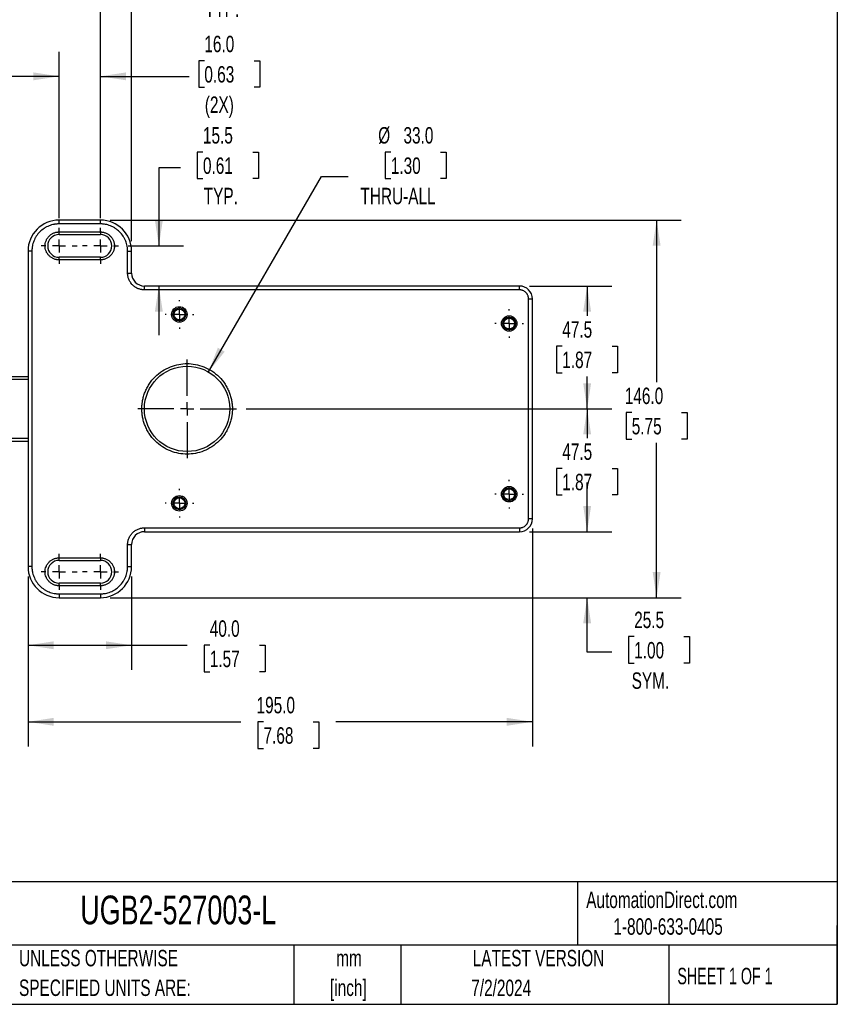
# Model space of a CAD drawing. Header units: millimetres. Extents: x 32 to 1365, y 32 to 1048.
# Tile 3 of 10: x 838 to 1365, y 32 to 666. Entities that reach past the tile are written whole.
import ezdxf

# ---------------------------------------------------------------- set-up
doc = ezdxf.new("R2010")
doc.units = ezdxf.units.MM
doc.header["$LTSCALE"] = 5
doc.linetypes.add('CENTERX2', pattern=[20.32, 12.7, -2.54, 2.54, -2.54])
doc.layers.add('CENTER', color=40, linetype='CENTERX2')
doc.layers.add('DIMENSIONS', color=140, linetype='Continuous', lineweight=25)
doc.layers.add('TEXT', color=140, linetype='Continuous', lineweight=25)
doc.styles.add('SLDTEXTSTYLE0', font='TXT', dxfattribs={"width": 0.7})
doc.styles.add('SLDTEXTSTYLE1', font='TXT', dxfattribs={"width": 0.65})
doc.dimstyles.new('SLDDIMSTYLE0', dxfattribs={"dimtxt": 10.790039, "dimasz": 16.51, "dimexe": 0, "dimexo": 0.0625, "dimgap": 2.69751, "dimtad": 0, "dimtih": 1, "dimtoh": 1, "dimlfac": 0.6, "dimrnd": 1e-09, "dimzin": 4, "dimdsep": 46, "dimtxsty": 'SLDTEXTSTYLE0', "dimsah": 1, "dimcen": 0.09, "dimadec": 0, "dimazin": 1, "dimtfac": 1, "dimtofl": 0, "dimtmove": 0, "dimatfit": 3, "dimfxl": 0, "dimfrac": 2, "dimtolj": 1, "dimtzin": 12, "dimarcsym": 0})
doc.dimstyles.new('SLDDIMSTYLE1', dxfattribs={"dimtxt": 10.790039, "dimasz": 16.51, "dimexe": 0, "dimexo": 0.0625, "dimgap": 2.69751, "dimtad": 0, "dimtih": 1, "dimtoh": 1, "dimlfac": 0.6, "dimrnd": 1e-09, "dimzin": 12, "dimdsep": 46, "dimtxsty": 'SLDTEXTSTYLE0', "dimsah": 1, "dimcen": 0.09, "dimadec": 0, "dimazin": 3, "dimtfac": 1, "dimtofl": 0, "dimtmove": 0, "dimatfit": 3, "dimfxl": 0, "dimfrac": 2, "dimtolj": 1, "dimtzin": 12, "dimarcsym": 0})
doc.dimstyles.new('SLDDIMSTYLE2', dxfattribs={"dimtxt": 10.790039, "dimasz": 16.51, "dimexe": 0, "dimexo": 0.0625, "dimgap": 2.69751, "dimtad": 0, "dimtih": 1, "dimtoh": 1, "dimlfac": 0.6, "dimrnd": 1e-09, "dimzin": 12, "dimdsep": 46, "dimtxsty": 'SLDTEXTSTYLE0', "dimsah": 1, "dimcen": 0.09, "dimadec": 0, "dimazin": 3, "dimtfac": 1, "dimtmove": 0, "dimatfit": 0, "dimfxl": 0, "dimfrac": 2, "dimtolj": 1, "dimtzin": 12, "dimarcsym": 0})
doc.dimstyles.new('SLDDIMSTYLE3', dxfattribs={"dimtxt": 10.790039, "dimasz": 16.51, "dimexe": 0, "dimexo": 0.0625, "dimgap": 2.69751, "dimtad": 0, "dimtih": 1, "dimtoh": 1, "dimlfac": 0.6, "dimrnd": 1e-09, "dimzin": 4, "dimdsep": 46, "dimtxsty": 'SLDTEXTSTYLE0', "dimsah": 1, "dimcen": 0, "dimadec": 0, "dimazin": 1, "dimtfac": 1, "dimtofl": 0, "dimtmove": 0, "dimatfit": 3, "dimfxl": 0, "dimfrac": 2, "dimtolj": 1, "dimtzin": 12, "dimarcsym": 0})
doc.dimstyles.new('SLDDIMSTYLE4', dxfattribs={"dimtxt": 10.790039, "dimasz": 16.51, "dimexe": 0, "dimexo": 0.0625, "dimgap": 2.69751, "dimtad": 0, "dimtih": 1, "dimtoh": 1, "dimlfac": 0.6, "dimrnd": 1e-09, "dimzin": 4, "dimdsep": 46, "dimtxsty": 'SLDTEXTSTYLE0', "dimsah": 1, "dimcen": 0.09, "dimadec": 0, "dimazin": 1, "dimtfac": 1, "dimtmove": 0, "dimatfit": 0, "dimfxl": 0, "dimfrac": 2, "dimtolj": 1, "dimtzin": 12, "dimarcsym": 0})

# ---------------------------------------------------------------- blocks, each defined once
blk = doc.blocks.new('_D_1')
at = {"layer": 'DIMENSIONS'}
for p, q in [((1166.86, 494.61), (1219.95, 494.61)), ((1204.08, 494.61), (1204.08, 475.41)), ((1188.04, 455.85), (1184.42, 455.85)), ((1184.42, 455.85), (1184.42, 438.7)), ((1220.11, 455.85), (1223.73, 455.85)), ((1223.73, 455.85), (1223.73, 438.7)), ((1184.42, 438.7), (1188.04, 438.7)), ((1223.73, 438.7), (1220.11, 438.7)), ((1204.08, 415.45), (1204.08, 436.28)), ((984.42, 415.45), (1219.95, 415.45))]:
    blk.add_line(p, q, dxfattribs=at)
for points in [[(1204.08, 494.61), (1201.54, 478.1), (1206.62, 478.1)], [(1204.08, 415.45), (1206.62, 431.96), (1201.54, 431.96)]]:
    blk.add_solid(points, dxfattribs=at)
at = {"layer": 'DIMENSIONS', "char_height": 10.583, "attachment_point": 1, "style": 'SLDTEXTSTYLE0'}
for s, insert in [('47.5', (1188.04, 471.91)), ('1.87', (1188.04, 452.34))]:
    blk.add_mtext(s, dxfattribs=dict(at, insert=insert))
blk = doc.blocks.new('_D_2')
at = {"layer": 'DIMENSIONS'}
for p, q in [((984.42, 415.45), (1219.95, 415.45)), ((1204.08, 415.45), (1204.08, 396.66)), ((1188.04, 377.1), (1184.42, 377.1)), ((1184.42, 377.1), (1184.42, 359.95)), ((1220.11, 377.1), (1223.73, 377.1)), ((1223.73, 377.1), (1223.73, 359.95)), ((1184.42, 359.95), (1188.04, 359.95)), ((1204.08, 336.28), (1204.08, 357.53)), ((1223.73, 359.95), (1220.11, 359.95)), ((1166.86, 336.28), (1219.95, 336.28))]:
    blk.add_line(p, q, dxfattribs=at)
for points in [[(1204.08, 415.45), (1201.54, 398.94), (1206.62, 398.94)], [(1204.08, 336.28), (1206.62, 352.79), (1201.54, 352.79)]]:
    blk.add_solid(points, dxfattribs=at)
at = {"layer": 'DIMENSIONS', "char_height": 10.583, "attachment_point": 1, "style": 'SLDTEXTSTYLE0'}
for s, insert in [('47.5', (1188.04, 393.16)), ('1.87', (1188.04, 373.59))]:
    blk.add_mtext(s, dxfattribs=dict(at, insert=insert))
blk = doc.blocks.new('_D_3')
at = {"layer": 'DIMENSIONS'}
for p, q in [((1204.08, 336.28), (1204.08, 368.03)), ((1166.86, 336.28), (1219.95, 336.28)), ((896.86, 293.78), (1219.95, 293.78)), ((1204.08, 258.61), (1204.08, 293.78)), ((1234.39, 268.7), (1230.77, 268.7)), ((1230.77, 268.7), (1230.77, 251.55)), ((1266.46, 268.7), (1270.08, 268.7)), ((1270.08, 268.7), (1270.08, 251.55)), ((1219.9, 258.61), (1204.08, 258.61)), ((1230.77, 251.55), (1234.39, 251.55)), ((1270.08, 251.55), (1266.46, 251.55))]:
    blk.add_line(p, q, dxfattribs=at)
for points in [[(1204.08, 336.28), (1206.62, 352.79), (1201.54, 352.79)], [(1204.08, 293.78), (1201.54, 277.27), (1206.62, 277.27)]]:
    blk.add_solid(points, dxfattribs=at)
at = {"layer": 'DIMENSIONS', "char_height": 10.583, "attachment_point": 1, "style": 'SLDTEXTSTYLE0'}
for s, insert in [('25.5', (1234.39, 284.76)), ('1.00', (1234.39, 265.19)), ('SYM.', (1232.75, 245.63))]:
    blk.add_mtext(s, dxfattribs=dict(at, insert=insert))
blk = doc.blocks.new('_D_5')
at = {"layer": 'DIMENSIONS'}
for p, q in [((896.86, 537.11), (1264.72, 537.11)), ((1248.84, 537.11), (1248.84, 432.65)), ((1232.81, 413.08), (1229.19, 413.08)), ((1229.19, 413.08), (1229.19, 395.93)), ((1264.87, 413.08), (1268.5, 413.08)), ((1268.5, 413.08), (1268.5, 395.93)), ((1229.19, 395.93), (1232.81, 395.93)), ((1248.84, 293.78), (1248.84, 393.52)), ((1268.5, 395.93), (1264.87, 395.93)), ((896.86, 293.78), (1264.72, 293.78))]:
    blk.add_line(p, q, dxfattribs=at)
for points in [[(1248.84, 537.11), (1246.3, 520.6), (1251.38, 520.6)], [(1248.84, 293.78), (1251.38, 310.29), (1246.3, 310.29)]]:
    blk.add_solid(points, dxfattribs=at)
at = {"layer": 'DIMENSIONS', "char_height": 10.583, "attachment_point": 1, "style": 'SLDTEXTSTYLE0'}
for s, insert in [('146.0', (1228.32, 429.14)), ('5.75', (1232.81, 409.58))]:
    blk.add_mtext(s, dxfattribs=dict(at, insert=insert))
blk = doc.blocks.new('_D_6')
at = {"layer": 'DIMENSIONS'}
for p, q in [((1077.59, 580.95), (1073.97, 580.95)), ((1073.97, 580.95), (1073.97, 563.8)), ((1109.66, 580.95), (1113.28, 580.95)), ((1113.28, 580.95), (1113.28, 563.8)), ((960.09, 439.26), (1032.85, 565.28)), ((1032.85, 565.28), (1050.07, 565.28)), ((1073.97, 563.8), (1077.59, 563.8)), ((1113.28, 563.8), (1109.66, 563.8))]:
    blk.add_line(p, q, dxfattribs=at)
blk.add_solid([(960.09, 439.26), (970.54, 452.29), (966.15, 454.83)], dxfattribs=at)
at = {"layer": 'DIMENSIONS', "char_height": 10.583, "attachment_point": 1, "style": 'SLDTEXTSTYLE0'}
for s, insert in [('%%c', (1069.45, 597.01)), ('33.0', (1085.74, 597.01)), ('1.30', (1077.59, 577.44)), ('THRU-ALL', (1058.01, 557.88))]:
    blk.add_mtext(s, dxfattribs=dict(at, insert=insert))
blk = doc.blocks.new('_D_7')
at = {"layer": 'DIMENSIONS'}
for p, q in [((890.51, 538.36), (890.51, 707.45)), ((910.51, 523.46), (910.51, 707.45)), ((957.44, 701.67), (953.81, 701.67)), ((953.81, 701.67), (953.81, 684.52)), ((989.5, 701.67), (993.12, 701.67)), ((993.12, 701.67), (993.12, 684.52)), ((890.51, 691.57), (858.76, 691.57)), ((910.51, 691.57), (947.77, 691.57)), ((953.81, 684.52), (957.44, 684.52)), ((993.12, 684.52), (989.5, 684.52))]:
    blk.add_line(p, q, dxfattribs=at)
for points in [[(890.51, 691.57), (874, 694.11), (874, 689.03)], [(910.51, 691.57), (927.02, 689.03), (927.02, 694.11)]]:
    blk.add_solid(points, dxfattribs=at)
at = {"layer": 'DIMENSIONS', "char_height": 10.583, "attachment_point": 1, "style": 'SLDTEXTSTYLE0'}
for s, insert in [('12.0', (957.44, 717.73)), ('0.47', (957.44, 698.16)), ('TYP.', (957.95, 678.6))]:
    blk.add_mtext(s, dxfattribs=dict(at, insert=insert))
blk = doc.blocks.new('_D_10')
at = {"layer": 'DIMENSIONS'}
for p, q in [((956.54, 580.95), (952.92, 580.95)), ((952.92, 580.95), (952.92, 563.8)), ((988.61, 580.95), (992.23, 580.95)), ((992.23, 580.95), (992.23, 563.8)), ((942.05, 570.86), (928.13, 570.86)), ((928.13, 570.86), (928.13, 520.45)), ((952.92, 563.8), (956.54, 563.8)), ((992.23, 563.8), (988.61, 563.8)), ((908.42, 520.45), (944.01, 520.45)), ((928.13, 494.61), (928.13, 462.86))]:
    blk.add_line(p, q, dxfattribs=at)
for points in [[(928.13, 520.45), (930.67, 536.96), (925.59, 536.96)], [(928.13, 494.61), (925.59, 478.1), (930.67, 478.1)]]:
    blk.add_solid(points, dxfattribs=at)
at = {"layer": 'DIMENSIONS', "char_height": 10.583, "attachment_point": 1, "style": 'SLDTEXTSTYLE0'}
for s, insert in [('15.5', (956.54, 597.01)), ('0.61', (956.54, 577.44)), ('TYP.', (957.06, 557.88))]:
    blk.add_mtext(s, dxfattribs=dict(at, insert=insert))
blk = doc.blocks.new('_D_12')
at = {"layer": 'DIMENSIONS'}
for p, q in [((863.84, 538.36), (863.84, 645.6)), ((890.51, 538.36), (890.51, 645.6)), ((957.44, 639.82), (953.81, 639.82)), ((953.81, 639.82), (953.81, 622.67)), ((989.5, 639.82), (993.12, 639.82)), ((993.12, 639.82), (993.12, 622.67)), ((863.84, 629.72), (832.09, 629.72)), ((890.51, 629.72), (947.77, 629.72)), ((953.81, 622.67), (957.44, 622.67)), ((993.12, 622.67), (989.5, 622.67))]:
    blk.add_line(p, q, dxfattribs=at)
for points in [[(863.84, 629.72), (847.33, 632.26), (847.33, 627.18)], [(890.51, 629.72), (907.02, 627.18), (907.02, 632.26)]]:
    blk.add_solid(points, dxfattribs=at)
at = {"layer": 'DIMENSIONS', "char_height": 10.583, "attachment_point": 1, "style": 'SLDTEXTSTYLE0'}
for s, insert in [('16.0', (957.44, 655.88)), ('0.63', (957.44, 636.31)), ('(2X)', (957.74, 616.75))]:
    blk.add_mtext(s, dxfattribs=dict(at, insert=insert))
blk = doc.blocks.new('_D_13')
at = {"layer": 'DIMENSIONS'}
for p, q in [((843.84, 307.43), (843.84, 247.23)), ((910.51, 307.43), (910.51, 247.23)), ((843.84, 263.11), (910.51, 263.11)), ((910.51, 263.11), (946.31, 263.11)), ((960.93, 263.11), (957.31, 263.11)), ((957.31, 263.11), (957.31, 245.96)), ((992.99, 263.11), (996.62, 263.11)), ((996.62, 263.11), (996.62, 245.96)), ((957.31, 245.96), (960.93, 245.96)), ((996.62, 245.96), (992.99, 245.96))]:
    blk.add_line(p, q, dxfattribs=at)
for points in [[(843.84, 263.11), (860.35, 260.57), (860.35, 265.65)], [(910.51, 263.11), (894, 265.65), (894, 260.57)]]:
    blk.add_solid(points, dxfattribs=at)
at = {"layer": 'DIMENSIONS', "char_height": 10.583, "attachment_point": 1, "style": 'SLDTEXTSTYLE0'}
for s, insert in [('40.0', (960.93, 279.17)), ('1.57', (960.93, 259.6))]:
    blk.add_mtext(s, dxfattribs=dict(at, insert=insert))
blk = doc.blocks.new('_D_15')
at = {"layer": 'DIMENSIONS'}
for p, q in [((1168.84, 338.26), (1168.84, 197.9)), ((843.84, 307.43), (843.84, 197.9)), ((843.84, 213.78), (980.94, 213.78)), ((995.57, 213.78), (991.94, 213.78)), ((991.94, 213.78), (991.94, 196.63)), ((1027.63, 213.78), (1031.25, 213.78)), ((1031.25, 213.78), (1031.25, 196.63)), ((1168.84, 213.78), (1042.25, 213.78)), ((991.94, 196.63), (995.57, 196.63)), ((1031.25, 196.63), (1027.63, 196.63))]:
    blk.add_line(p, q, dxfattribs=at)
for points in [[(843.84, 213.78), (860.35, 211.24), (860.35, 216.32)], [(1168.84, 213.78), (1152.33, 216.32), (1152.33, 211.24)]]:
    blk.add_solid(points, dxfattribs=at)
at = {"layer": 'DIMENSIONS', "char_height": 10.583, "attachment_point": 1, "style": 'SLDTEXTSTYLE0'}
for s, insert in [('195.0', (991.08, 229.84)), ('7.68', (995.57, 210.27))]:
    blk.add_mtext(s, dxfattribs=dict(at, insert=insert))
blk = doc.blocks.new('SW_CENTERMARKSYMBOL_0')
at = {"layer": 'CENTER', "color": 0}
for p, q in [((0, 8.47), (0, 31.73)), ((0, 0), (-4.23, 0)), ((0, 0), (0, 4.23)), ((0, 0), (0, -4.23)), ((0, 0), (4.23, 0)), ((8.47, 0), (31.73, 0)), ((-8.47, 0), (-31.73, 0)), ((0, -8.47), (0, -31.73))]:
    blk.add_line(p, q, dxfattribs=at)
blk = doc.blocks.new('SW_CENTERMARKSYMBOL_1')
at = {"layer": 'CENTER', "color": 0}
for p, q in [((0, 8.47), (0, 11.57)), ((0, 0), (-4.23, 0)), ((0, 0), (0, 4.23)), ((0, 0), (0, -4.23)), ((0, 0), (4.23, 0)), ((8.47, 0), (11.57, 0)), ((-8.47, 0), (-11.57, 0)), ((0, -8.47), (0, -11.57))]:
    blk.add_line(p, q, dxfattribs=at)
blk = doc.blocks.new('SW_CENTERMARKSYMBOL_2')
at = {"layer": 'CENTER', "color": 0}
for p, q in [((0, 8.47), (0, 11.57)), ((0, 0), (-4.23, 0)), ((0, 0), (0, 4.23)), ((0, 0), (0, -4.23)), ((0, 0), (4.23, 0)), ((8.47, 0), (11.57, 0)), ((-8.47, 0), (-11.57, 0)), ((0, -8.47), (0, -11.57))]:
    blk.add_line(p, q, dxfattribs=at)
blk = doc.blocks.new('SW_CENTERMARKSYMBOL_7')
at = {"layer": 'CENTER', "color": 0}
for p, q in [((0, 8.47), (0, 11.57)), ((0, 0), (-4.23, 0)), ((0, 0), (0, 4.23)), ((0, 0), (0, -4.23)), ((0, 0), (4.23, 0)), ((8.47, 0), (11.57, 0)), ((-8.47, 0), (-11.57, 0)), ((0, -8.47), (0, -11.57))]:
    blk.add_line(p, q, dxfattribs=at)
blk = doc.blocks.new('SW_CENTERMARKSYMBOL_8')
at = {"layer": 'CENTER', "color": 0}
for p, q in [((0, 8.47), (0, 11.57)), ((0, 0), (-4.23, 0)), ((0, 0), (0, 4.23)), ((0, 0), (0, -4.23)), ((0, 0), (4.23, 0)), ((8.47, 0), (11.57, 0)), ((-8.47, 0), (-11.57, 0)), ((0, -8.47), (0, -11.57))]:
    blk.add_line(p, q, dxfattribs=at)
blk = doc.blocks.new('SW_CENTERMARKSYMBOL_9')
at = {"layer": 'CENTER', "color": 0}
for p, q in [((0, 8.47), (0, 9.23)), ((-8.47, 0), (-9.23, 0)), ((0, 0), (-4.23, 0)), ((0, 0), (0, 4.23)), ((0, 0), (0, -4.23)), ((0, 0), (4.23, 0)), ((8.47, 0), (9.23, 0)), ((0, -8.47), (0, -9.23))]:
    blk.add_line(p, q, dxfattribs=at)
blk = doc.blocks.new('SW_CENTERMARKSYMBOL_10')
at = {"layer": 'CENTER', "color": 0}
for p, q in [((0, 8.47), (0, 9.23)), ((-8.47, 0), (-9.23, 0)), ((0, 0), (-4.23, 0)), ((0, 0), (0, 4.23)), ((0, 0), (0, -4.23)), ((0, 0), (4.23, 0)), ((8.47, 0), (9.23, 0)), ((0, -8.47), (0, -9.23))]:
    blk.add_line(p, q, dxfattribs=at)
blk = doc.blocks.new('SW_CENTERMARKSYMBOL_11')
at = {"layer": 'CENTER', "color": 0}
for p, q in [((0, 8.47), (0, 9.23)), ((0, 0), (-4.23, 0)), ((0, 0), (0, 4.23)), ((0, 0), (0, -4.23)), ((0, 0), (4.23, 0)), ((8.47, 0), (9.23, 0)), ((-8.47, 0), (-9.23, 0)), ((0, -8.47), (0, -9.23))]:
    blk.add_line(p, q, dxfattribs=at)
blk = doc.blocks.new('SW_CENTERMARKSYMBOL_12')
at = {"layer": 'CENTER', "color": 0}
for p, q in [((0, 8.47), (0, 9.23)), ((0, 0), (-4.23, 0)), ((0, 0), (0, 4.23)), ((0, 0), (0, -4.23)), ((0, 0), (4.23, 0)), ((8.47, 0), (9.23, 0)), ((-8.47, 0), (-9.23, 0)), ((0, -8.47), (0, -9.23))]:
    blk.add_line(p, q, dxfattribs=at)

msp = doc.modelspace()

# ---------------------------------------------------------------- linework, layer by layer
for p, q in [((863.84, 534.613), (863.84, 537.113)), ((890.506, 537.113), (863.84, 537.113)), ((890.506, 534.613), (863.84, 534.613)), ((890.506, 534.613), (890.506, 537.113)), ((863.84, 529.446), (890.506, 529.446)), ((863.84, 527.78), (863.84, 529.446)), ((863.84, 527.78), (890.506, 527.78)), ((890.506, 529.446), (890.506, 527.78)), ((843.84, 517.113), (843.84, 313.78)), ((846.34, 517.113), (843.84, 517.113)), ((846.34, 517.113), (846.34, 313.78)), ((908.006, 502.946), (908.006, 517.113)), ((908.006, 517.113), (910.506, 517.113)), ((910.506, 502.946), (910.506, 517.113)), ((863.84, 511.446), (863.84, 513.113)), ((890.506, 513.113), (863.84, 513.113)), ((890.506, 511.446), (863.84, 511.446)), ((890.506, 511.446), (890.506, 513.113)), ((908.006, 502.946), (910.506, 502.946)), ((918.84, 492.113), (918.84, 494.613)), ((1160.506, 494.613), (918.84, 494.613)), ((1160.506, 492.113), (918.84, 492.113)), ((1160.506, 492.113), (1160.506, 494.613)), ((1166.34, 344.613), (1166.34, 486.28)), ((1166.34, 486.28), (1168.84, 486.28)), ((1168.84, 344.613), (1168.84, 486.28)), ((829.885, 436.28), (843.84, 436.28)), ((829.885, 434.613), (843.84, 434.613)), ((843.84, 396.28), (829.885, 396.28)), ((829.885, 394.613), (843.84, 394.613)), ((1168.84, 344.613), (1166.34, 344.613)), ((918.84, 338.78), (1160.506, 338.78)), ((918.84, 338.78), (918.84, 336.28)), ((918.84, 336.28), (1160.506, 336.28)), ((1160.506, 338.78), (1160.506, 336.28)), ((908.006, 313.78), (908.006, 327.946)), ((908.006, 327.946), (910.506, 327.946)), ((910.506, 313.78), (910.506, 327.946)), ((863.84, 319.446), (890.506, 319.446)), ((863.84, 317.78), (863.84, 319.446)), ((863.84, 317.78), (890.506, 317.78)), ((890.506, 319.446), (890.506, 317.78)), ((846.34, 313.78), (843.84, 313.78)), ((908.006, 313.78), (910.506, 313.78)), ((863.84, 301.446), (863.84, 303.113)), ((890.506, 303.113), (863.84, 303.113)), ((890.506, 301.446), (863.84, 301.446)), ((890.506, 301.446), (890.506, 303.113)), ((863.84, 296.28), (890.506, 296.28)), ((863.84, 296.28), (863.84, 293.78)), ((863.84, 293.78), (890.506, 293.78)), ((890.506, 296.28), (890.506, 293.78))]:
    msp.add_line(p, q)
for centre, radius in [((941.34, 476.28), 5), ((941.34, 476.28), 4.167), ((941.34, 476.28), 3.5), ((1153.84, 470.446), 5), ((1153.84, 470.446), 4.167), ((1153.84, 470.446), 3.5), ((946.34, 415.446), 27.5), ((1153.84, 360.446), 5), ((1153.84, 360.446), 4.167), ((1153.84, 360.446), 3.5), ((941.34, 354.613), 5), ((941.34, 354.613), 4.167), ((941.34, 354.613), 3.5)]:
    msp.add_circle(centre, radius)
for centre, radius, start, end in [((863.84, 517.113), 20, 90, 180), ((890.506, 517.113), 20, 0, 90), ((863.84, 520.446), 7.333, 90, 270), ((890.506, 520.446), 7.333, 270, 90), ((918.84, 502.946), 8.333, 180, 270), ((1160.506, 486.28), 8.333, 0, 90), ((1160.506, 344.613), 8.333, 270, 0), ((918.84, 327.946), 8.333, 90, 180), ((863.84, 310.446), 7.333, 90, 270), ((890.506, 310.446), 7.333, 270, 90), ((863.84, 313.78), 20, 180, 270), ((890.506, 313.78), 20, 270, 0)]:
    msp.add_arc(centre, radius, start, end)
for points, knots in [([(863.84, 534.613), (863.662, 534.612), (863.306, 534.608), (862.773, 534.583), (862.241, 534.543), (861.711, 534.486), (861.182, 534.413), (860.273, 534.259), (858.996, 533.958), (857.366, 533.402), (855.776, 532.679), (853.718, 531.476), (851.377, 529.576), (849.477, 527.235), (848.275, 525.177), (847.551, 523.587), (846.995, 521.957), (846.653, 520.507), (846.46, 519.244), (846.358, 518.181), (846.346, 517.469), (846.34, 517.113)], [0, 0, 0, 0, 0.0194535, 0.0388726, 0.0582753, 0.0776798, 0.0971043, 0.1165667, 0.1783143, 0.2400936, 0.3044154, 0.3687691, 0.5000067, 0.6312443, 0.6955661, 0.7599198, 0.8216673, 0.8834467, 0.9223148, 0.9611176, 1, 1, 1, 1]), ([(908.006, 517.113), (908.005, 517.291), (908.002, 517.647), (907.977, 518.18), (907.936, 518.712), (907.879, 519.242), (907.806, 519.771), (907.652, 520.68), (907.352, 521.956), (906.796, 523.587), (906.072, 525.177), (904.87, 527.235), (902.969, 529.576), (900.628, 531.476), (898.571, 532.678), (896.981, 533.402), (895.35, 533.958), (893.9, 534.3), (892.637, 534.493), (891.574, 534.594), (890.863, 534.607), (890.506, 534.613)], [0, 0, 0, 0, 0.0194535, 0.0388726, 0.0582753, 0.0776798, 0.0971043, 0.1165667, 0.1783143, 0.2400936, 0.3044154, 0.3687691, 0.5000067, 0.6312443, 0.6955661, 0.7599198, 0.8216673, 0.8834467, 0.9223148, 0.9611176, 1, 1, 1, 1]), ([(863.84, 511.446), (863.73, 511.448), (863.51, 511.45), (863.182, 511.469), (862.854, 511.499), (862.527, 511.541), (862.023, 511.624), (861.349, 511.783), (860.511, 512.069), (859.693, 512.441), (858.634, 513.06), (857.43, 514.037), (856.261, 515.476), (855.426, 517.089), (854.944, 518.767), (854.789, 520.446), (854.944, 522.126), (855.426, 523.803), (856.261, 525.416), (857.43, 526.856), (858.634, 527.833), (859.692, 528.451), (860.51, 528.824), (861.349, 529.11), (862.094, 529.285), (862.744, 529.385), (863.291, 529.437), (863.657, 529.443), (863.84, 529.446)], [0, 0, 0, 0, 0.0116725, 0.0233241, 0.0349703, 0.0466268, 0.0583094, 0.0891899, 0.1201015, 0.1522697, 0.184469, 0.2501183, 0.3157675, 0.3800526, 0.4417717, 0.5000028, 0.5582339, 0.619953, 0.6842381, 0.7498873, 0.8155366, 0.8477048, 0.8799042, 0.9107847, 0.9416963, 0.961136, 0.9805464, 1, 1, 1, 1]), ([(890.506, 529.446), (890.616, 529.445), (890.836, 529.443), (891.165, 529.424), (891.492, 529.394), (891.819, 529.352), (892.323, 529.269), (892.997, 529.11), (893.836, 528.824), (894.653, 528.452), (895.712, 527.833), (896.916, 526.856), (897.893, 525.652), (898.511, 524.594), (898.884, 523.776), (899.17, 522.938), (899.345, 522.192), (899.445, 521.542), (899.497, 520.996), (899.503, 520.63), (899.506, 520.446)], [0, 0, 0, 0, 0.0233342, 0.0466266, 0.0699083, 0.0932106, 0.1165649, 0.1782975, 0.240092, 0.3043988, 0.3687677, 0.5000056, 0.6312435, 0.6955503, 0.7599192, 0.8216519, 0.8834464, 0.9223079, 0.9611107, 1, 1, 1, 1]), ([(899.506, 520.446), (899.505, 520.337), (899.503, 520.117), (899.484, 519.788), (899.454, 519.46), (899.412, 519.134), (899.329, 518.63), (899.17, 517.956), (898.884, 517.117), (898.512, 516.299), (897.893, 515.241), (896.916, 514.037), (895.712, 513.06), (894.654, 512.441), (893.836, 512.069), (892.998, 511.783), (892.252, 511.608), (891.602, 511.508), (891.056, 511.456), (890.69, 511.45), (890.506, 511.446)], [0, 0, 0, 0, 0.0233342, 0.0466266, 0.0699083, 0.0932106, 0.1165649, 0.1782975, 0.240092, 0.3043988, 0.3687677, 0.5000056, 0.6312435, 0.6955503, 0.7599192, 0.8216519, 0.8834464, 0.9223079, 0.9611107, 1, 1, 1, 1]), ([(918.84, 492.113), (918.707, 492.114), (918.443, 492.117), (918.047, 492.14), (917.653, 492.176), (917.26, 492.227), (916.653, 492.327), (915.842, 492.518), (914.832, 492.863), (913.848, 493.311), (912.574, 494.055), (911.125, 495.231), (909.948, 496.68), (909.204, 497.954), (908.756, 498.938), (908.412, 499.948), (908.2, 500.845), (908.081, 501.627), (908.018, 502.286), (908.01, 502.726), (908.006, 502.946)], [0, 0, 0, 0, 0.023336, 0.0466291, 0.0699108, 0.0932123, 0.1165649, 0.1783028, 0.2400921, 0.3044041, 0.3687678, 0.5000056, 0.6312435, 0.6955556, 0.7599192, 0.8216571, 0.8834464, 0.9223103, 0.9611131, 1, 1, 1, 1]), ([(1166.34, 486.28), (1166.338, 486.385), (1166.335, 486.595), (1166.309, 486.909), (1166.267, 487.219), (1166.209, 487.526), (1166.133, 487.83), (1166.041, 488.131), (1165.833, 488.701), (1165.418, 489.506), (1164.659, 490.432), (1163.733, 491.191), (1162.858, 491.642), (1162.136, 491.891), (1161.601, 492.019), (1161.057, 492.099), (1160.691, 492.108), (1160.506, 492.113)], [0, 0, 0, 0, 0.0345526, 0.0688584, 0.1030167, 0.1371283, 0.1712945, 0.2056158, 0.2401915, 0.3700614, 0.5000288, 0.6298987, 0.7598662, 0.8201521, 0.8799094, 0.9396786, 1, 1, 1, 1]), ([(917.173, 415.446), (917.175, 415.669), (917.177, 416.114), (917.201, 416.781), (917.239, 417.447), (917.292, 418.111), (917.361, 418.774), (917.445, 419.436), (917.543, 420.096), (917.78, 421.463), (918.264, 423.519), (919.191, 426.236), (920.397, 428.886), (922.401, 432.316), (925.569, 436.218), (930.233, 440.006), (935.461, 442.714), (940.896, 444.277), (946.34, 444.776), (951.783, 444.277), (957.219, 442.714), (962.446, 440.006), (967.11, 436.218), (970.278, 432.316), (972.282, 428.886), (973.488, 426.237), (974.415, 423.519), (974.95, 421.247), (975.243, 419.438), (975.394, 418.112), (975.489, 416.781), (975.501, 415.892), (975.506, 415.446)], [0, 0, 0, 0, 0.0073012, 0.0145912, 0.0218739, 0.0291531, 0.0364326, 0.0437162, 0.0510077, 0.0583111, 0.0892022, 0.1201028, 0.1522816, 0.18447, 0.2501188, 0.3157677, 0.3800524, 0.4417711, 0.5000019, 0.5582326, 0.6199514, 0.6842361, 0.7498849, 0.8155338, 0.8477126, 0.879901, 0.9107921, 0.9416927, 0.956283, 0.9708439, 0.9854061, 1, 1, 1, 1]), ([(975.506, 415.446), (975.505, 415.224), (975.502, 414.779), (975.478, 414.112), (975.441, 413.446), (975.387, 412.782), (975.319, 412.119), (975.235, 411.457), (975.136, 410.797), (974.899, 409.43), (974.415, 407.374), (973.488, 404.657), (972.282, 402.007), (970.279, 398.577), (967.11, 394.675), (962.446, 390.887), (957.219, 388.179), (951.783, 386.616), (946.34, 386.117), (940.896, 386.616), (935.461, 388.179), (930.233, 390.887), (925.569, 394.675), (922.401, 398.577), (920.398, 402.006), (919.191, 404.656), (918.264, 407.374), (917.73, 409.646), (917.437, 411.455), (917.285, 412.781), (917.191, 414.112), (917.179, 415.001), (917.173, 415.446)], [0, 0, 0, 0, 0.0073012, 0.0145912, 0.0218739, 0.0291531, 0.0364326, 0.0437162, 0.0510077, 0.0583111, 0.0892022, 0.1201028, 0.1522816, 0.18447, 0.2501188, 0.3157677, 0.3800524, 0.4417711, 0.5000019, 0.5582326, 0.6199514, 0.6842361, 0.7498849, 0.8155338, 0.8477126, 0.879901, 0.9107921, 0.9416927, 0.956283, 0.9708439, 0.9854061, 1, 1, 1, 1]), ([(1160.506, 338.78), (1160.612, 338.781), (1160.822, 338.785), (1161.136, 338.811), (1161.446, 338.852), (1161.753, 338.911), (1162.057, 338.986), (1162.358, 339.078), (1162.928, 339.287), (1163.733, 339.701), (1164.659, 340.46), (1165.418, 341.386), (1165.869, 342.262), (1166.117, 342.984), (1166.245, 343.518), (1166.325, 344.062), (1166.335, 344.429), (1166.34, 344.613)], [0, 0, 0, 0, 0.0345526, 0.0688584, 0.1030167, 0.1371283, 0.1712945, 0.2056158, 0.2401915, 0.3700614, 0.5000288, 0.6298987, 0.7598662, 0.8201521, 0.8799094, 0.9396786, 1, 1, 1, 1]), ([(908.006, 327.946), (908.008, 328.079), (908.011, 328.343), (908.033, 328.739), (908.069, 329.133), (908.12, 329.527), (908.221, 330.133), (908.412, 330.945), (908.756, 331.954), (909.204, 332.938), (909.948, 334.212), (911.125, 335.662), (912.574, 336.838), (913.848, 337.582), (914.832, 338.03), (915.841, 338.374), (916.739, 338.586), (917.521, 338.706), (918.179, 338.768), (918.619, 338.776), (918.84, 338.78)], [0, 0, 0, 0, 0.023336, 0.0466291, 0.0699108, 0.0932123, 0.1165649, 0.1783028, 0.2400921, 0.3044041, 0.3687678, 0.5000056, 0.6312435, 0.6955556, 0.7599192, 0.8216571, 0.8834464, 0.9223103, 0.9611131, 1, 1, 1, 1]), ([(863.84, 301.446), (863.73, 301.448), (863.51, 301.45), (863.182, 301.469), (862.854, 301.499), (862.527, 301.541), (862.023, 301.624), (861.349, 301.783), (860.511, 302.069), (859.693, 302.441), (858.634, 303.06), (857.43, 304.037), (856.261, 305.476), (855.426, 307.089), (854.944, 308.767), (854.789, 310.446), (854.944, 312.126), (855.426, 313.803), (856.261, 315.416), (857.43, 316.856), (858.634, 317.833), (859.692, 318.451), (860.51, 318.824), (861.349, 319.11), (862.094, 319.285), (862.744, 319.385), (863.291, 319.437), (863.657, 319.443), (863.84, 319.446)], [0, 0, 0, 0, 0.0116725, 0.0233241, 0.0349703, 0.0466268, 0.0583094, 0.0891899, 0.1201015, 0.1522697, 0.184469, 0.2501183, 0.3157675, 0.3800526, 0.4417717, 0.5000028, 0.5582339, 0.619953, 0.6842381, 0.7498873, 0.8155366, 0.8477048, 0.8799042, 0.9107847, 0.9416963, 0.961136, 0.9805464, 1, 1, 1, 1]), ([(890.506, 319.446), (890.616, 319.445), (890.836, 319.443), (891.165, 319.424), (891.492, 319.394), (891.819, 319.352), (892.323, 319.269), (892.997, 319.11), (893.836, 318.824), (894.653, 318.452), (895.712, 317.833), (896.916, 316.856), (897.893, 315.652), (898.511, 314.594), (898.884, 313.776), (899.17, 312.938), (899.345, 312.192), (899.445, 311.542), (899.497, 310.996), (899.503, 310.63), (899.506, 310.446)], [0, 0, 0, 0, 0.0233342, 0.0466266, 0.0699083, 0.0932106, 0.1165649, 0.1782975, 0.240092, 0.3043988, 0.3687677, 0.5000056, 0.6312435, 0.6955503, 0.7599192, 0.8216519, 0.8834464, 0.9223079, 0.9611107, 1, 1, 1, 1]), ([(846.34, 313.78), (846.341, 313.602), (846.344, 313.246), (846.37, 312.713), (846.41, 312.181), (846.467, 311.651), (846.54, 311.122), (846.694, 310.213), (846.994, 308.936), (847.551, 307.306), (848.274, 305.716), (849.477, 303.658), (851.377, 301.317), (853.718, 299.417), (855.776, 298.215), (857.366, 297.491), (858.996, 296.935), (860.446, 296.593), (861.709, 296.4), (862.772, 296.298), (863.484, 296.286), (863.84, 296.28)], [0, 0, 0, 0, 0.0194535, 0.0388726, 0.0582753, 0.0776798, 0.0971043, 0.1165667, 0.1783143, 0.2400936, 0.3044154, 0.3687691, 0.5000067, 0.6312443, 0.6955661, 0.7599198, 0.8216673, 0.8834467, 0.9223148, 0.9611176, 1, 1, 1, 1]), ([(890.506, 296.28), (890.685, 296.281), (891.041, 296.284), (891.574, 296.31), (892.105, 296.35), (892.636, 296.407), (893.164, 296.48), (894.073, 296.634), (895.35, 296.934), (896.98, 297.491), (898.57, 298.214), (900.628, 299.417), (902.969, 301.317), (904.87, 303.658), (906.072, 305.716), (906.795, 307.306), (907.352, 308.936), (907.693, 310.386), (907.887, 311.649), (907.988, 312.712), (908, 313.424), (908.006, 313.78)], [0, 0, 0, 0, 0.0194535, 0.0388726, 0.0582753, 0.0776798, 0.0971043, 0.1165667, 0.1783143, 0.2400936, 0.3044154, 0.3687691, 0.5000067, 0.6312443, 0.6955661, 0.7599198, 0.8216673, 0.8834467, 0.9223148, 0.9611176, 1, 1, 1, 1]), ([(899.506, 310.446), (899.505, 310.337), (899.503, 310.117), (899.484, 309.788), (899.454, 309.46), (899.412, 309.134), (899.329, 308.63), (899.17, 307.956), (898.884, 307.117), (898.512, 306.299), (897.893, 305.241), (896.916, 304.037), (895.712, 303.06), (894.654, 302.441), (893.836, 302.069), (892.998, 301.783), (892.252, 301.608), (891.602, 301.508), (891.056, 301.456), (890.69, 301.45), (890.506, 301.446)], [0, 0, 0, 0, 0.0233342, 0.0466266, 0.0699083, 0.0932106, 0.1165649, 0.1782975, 0.240092, 0.3043988, 0.3687677, 0.5000056, 0.6312435, 0.6955503, 0.7599192, 0.8216519, 0.8834464, 0.9223079, 0.9611107, 1, 1, 1, 1])]:
    msp.add_open_spline(points, degree=3, knots=knots)
at = {"layer": 'TEXT'}
for p, q in [((1365.25, 1047.75), (1365.25, 31.75)), ((1365.25, 110.631), (31.75, 110.631)), ((1197.877, 110.631), (1197.877, 69.85)), ((1365.25, 31.75), (1365.25, 82.55)), ((1365.25, 69.85), (31.75, 69.85)), ((1015.122, 69.85), (1015.122, 31.75)), ((1084.06, 69.85), (1084.06, 31.75)), ((1256.744, 69.85), (1256.744, 31.75)), ((31.75, 31.75), (1365.25, 31.75))]:
    msp.add_line(p, q, dxfattribs=at)

# ---------------------------------------------------------------- block references
at = {"layer": 'CENTER'}
for name, p in [('SW_CENTERMARKSYMBOL_7', (863.84, 520.446)), ('SW_CENTERMARKSYMBOL_8', (890.506, 520.446)), ('SW_CENTERMARKSYMBOL_11', (941.34, 476.28)), ('SW_CENTERMARKSYMBOL_10', (1153.84, 470.446)), ('SW_CENTERMARKSYMBOL_0', (946.34, 415.446)), ('SW_CENTERMARKSYMBOL_9', (1153.84, 360.446)), ('SW_CENTERMARKSYMBOL_12', (941.34, 354.613)), ('SW_CENTERMARKSYMBOL_2', (863.84, 310.446)), ('SW_CENTERMARKSYMBOL_1', (890.506, 310.446))]:
    msp.add_blockref(name, p, dxfattribs=at)

# ---------------------------------------------------------------- texts
at = {"color": 179, "linetype": 'Continuous', "lineweight": 18, "char_height": 10.58333, "attachment_point": 1, "style": 'SLDTEXTSTYLE0'}
for s, insert in [('AutomationDirect.com', (1203.475, 104.383)), ('1-800-633-0405', (1220.958, 87.185))]:
    msp.add_mtext(s, dxfattribs=dict(at, insert=insert))
at = {"layer": 'TEXT'}
for s, insert, char_height, attachment_point, style in [('UGB2-527003-L', (877.509, 101.822), 18.52083, 1, 'SLDTEXTSTYLE0'), ('UNLESS OTHERWISE', (838.04, 66.82), 10.58333, 1, 'SLDTEXTSTYLE0'), ('mm', (1050.652, 66.806), 10.5833, 2, 'SLDTEXTSTYLE0'), ('LATEST VERSION', (1172.761, 66.82), 10.58333, 2, 'SLDTEXTSTYLE0'), ('SHEET 1 OF 1', (1262.206, 55.257), 10.58333, 1, 'SLDTEXTSTYLE1'), ('SPECIFIED UNITS ARE:', (838.04, 47.709), 10.58333, 1, 'SLDTEXTSTYLE0'), ('[inch]', (1050.233, 47.695), 10.5833, 2, 'SLDTEXTSTYLE0'), ('7/2/2024', (1148.696, 47.638), 10.5833, 2, 'SLDTEXTSTYLE0')]:
    msp.add_mtext(s, dxfattribs=dict(at, insert=insert, char_height=char_height, attachment_point=attachment_point, style=style))

# ---------------------------------------------------------------- dimensions: what is measured, and where the dimension line sits
at = {"layer": 'DIMENSIONS'}
for base, p1, p2, angle, text, dimstyle, picture, middle in [((910.506, 691.574), (890.506, 532.013), (910.506, 517.113), 0, '<>\\PTYP.', 'SLDDIMSTYLE4', '_D_7', (973.467, 691.574)), ((890.506, 629.724), (863.84, 532.013), (890.506, 532.013), 0, '<>\\P(2X)', 'SLDDIMSTYLE4', '_D_12', (973.467, 629.724)), ((928.132, 494.613), (902.073, 520.446), (918.84, 494.613), 90, '<>\\PTYP.', 'SLDDIMSTYLE2', '_D_10', (928.132, 570.856)), ((1204.076, 293.78), (1160.506, 336.28), (890.506, 293.78), 90, '<>\\PSYM.', 'SLDDIMSTYLE2', '_D_3', (1204.076, 258.606))]:
    dim = msp.add_linear_dim(base=base, p1=p1, p2=p2, angle=angle, text=text, dimstyle=dimstyle, dxfattribs=at)
    dim.commit()
    dim.dimension.update_dxf_attribs({"geometry": picture, "text_midpoint": middle, "dimtype": 160})
dim = msp.add_diameter_dim_2p(p1=(932.59, 391.631), p2=(960.09, 439.262), text='<>\\PTHRU-ALL', dimstyle='SLDDIMSTYLE3', dxfattribs=at)
dim.commit()
dim.dimension.update_dxf_attribs({"geometry": '_D_6', "text_midpoint": (1093.623, 570.856), "dimtype": 163})
for base, p1, p2, angle, dimstyle, picture, middle in [((1248.841, 537.113), (890.506, 293.78), (890.506, 537.113), 90, 'SLDDIMSTYLE0', '_D_5', (1248.841, 413.083)), ((1204.076, 415.446), (1160.506, 494.613), (978.073, 415.446), 90, 'SLDDIMSTYLE1', '_D_1', (1204.076, 455.848)), ((1204.076, 336.28), (978.073, 415.446), (1160.506, 336.28), 90, 'SLDDIMSTYLE1', '_D_2', (1204.076, 377.098)), ((843.84, 213.779), (1168.84, 344.613), (843.84, 313.78), 0, 'SLDDIMSTYLE0', '_D_15', (1011.597, 213.779)), ((910.506, 263.108), (843.84, 313.78), (910.506, 313.78), 0, 'SLDDIMSTYLE0', '_D_13', (976.96, 263.108))]:
    dim = msp.add_linear_dim(base=base, p1=p1, p2=p2, angle=angle, dimstyle=dimstyle, dxfattribs=at)
    dim.commit()
    dim.dimension.update_dxf_attribs({"geometry": picture, "text_midpoint": middle, "dimtype": 160})

doc.saveas('drawing.dxf')
